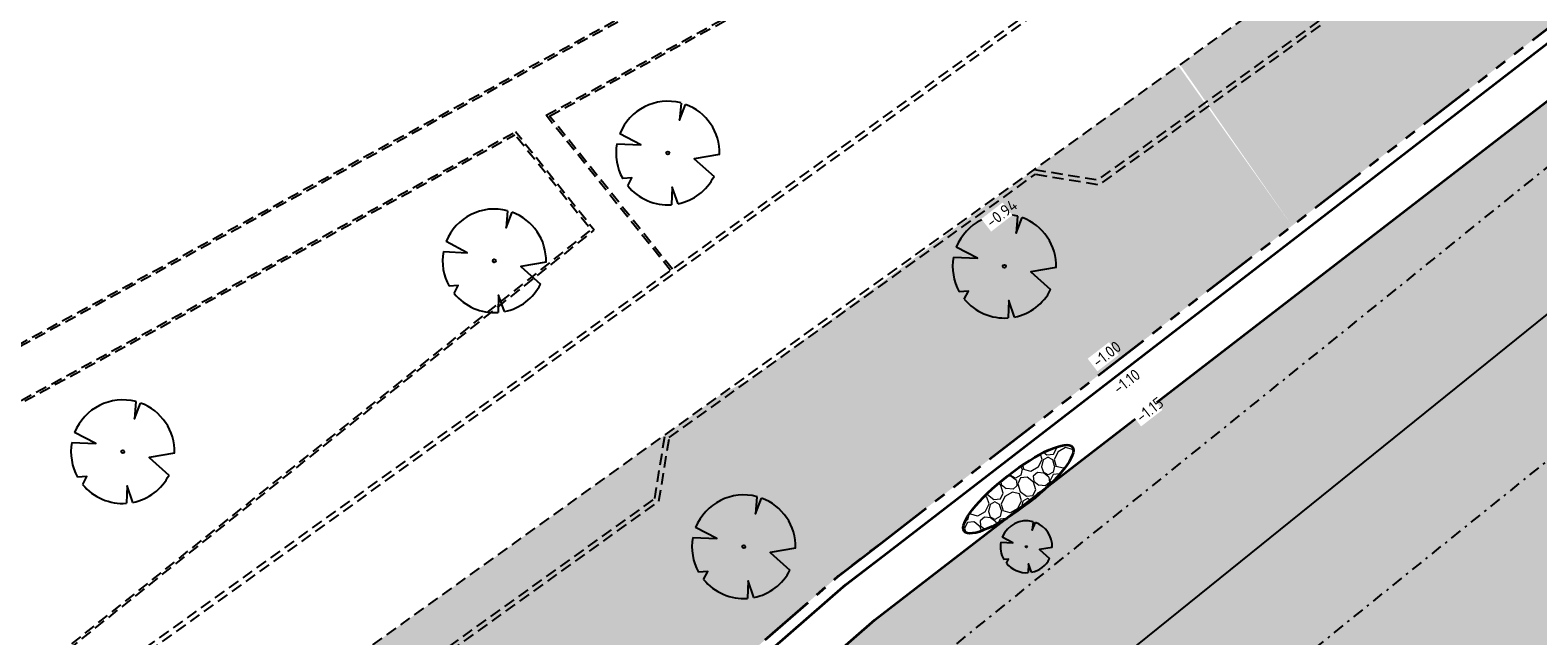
# Model space of a CAD drawing. Header units: metres. Extents: x 103263 to 106611, y 426963 to 428812.
# Tile 62 of 74: x 104522 to 104588, y 427893 to 427920. Entities that reach past the tile are written whole.
import ezdxf

# ---------------------------------------------------------------- set-up
doc = ezdxf.new("R2010")
doc.units = ezdxf.units.M
for name, pattern in [('DASHDOT', [1, 0.5, -0.25, 0, -0.25]), ('DASHED', [0.75, 0.5, -0.25]), ('VH-RWSBAND_110X220', [24, 10, -2, 2, -2, 2, -2, 2, -2])]:
    doc.linetypes.add(name, pattern=pattern)
doc.layers.add('kc-nieuwe-gasleiding-25-03-2004', color=30, linetype='Continuous')
doc.layers.add('N-WE-GR-BEPLANTING-A-250', color=7, linetype='Continuous', lineweight=18, true_color=0x00a500)
doc.layers.add('N-WE-GR-GRAS-A-250', color=7, linetype='Continuous', lineweight=18, true_color=0x7ca500)
for name, color, linetype, lineweight in [('N-WE-GR-BOOM-S', 7, 'Continuous', 25), ('N-WE-GW-HOOGTE_AFWERKHOOGTE-T25', 7, 'Continuous', 25), ('N-WE-VH-KANTOPSLUITING_TROTTOIRBAND_RWS_110 220-G', 210, 'VH-RWSBAND_110X220', 35), ('N-WE-VH-KANTVERHARDING-G', 210, 'Continuous', 35), ('N-WE-VH-VERHARDING_BETONSTRAATSTEEN-G', 252, 'Continuous', 35), ('N-WE-VH-VERHARDING_HALFVERHARDING-A-250', 252, 'Continuous', 18), ('toekomstig', 254, 'DASHED', 25)]:
    doc.layers.add(name, color=color, linetype=linetype, lineweight=lineweight)
doc.layers.add('N-WE-VH-VERHARDING-AP_GROEN4', color=7, linetype='Continuous', true_color=0x004700)
doc.styles.add('fase3$0$STANDARD', font='ISO')
doc.styles.add('NLCS-ISO-M200-T25', font='NLCS-ISO.ttf', dxfattribs={"height": 0.5})
doc.linetypes.add('fase3$0$GASLEIDING', pattern='A,5,-1,["X",fase3$0$STANDARD,S=1,R=0,X=-0.2,Y=-0.5],-1', length=7)
pattern_1 = [(316.3290536, (0, 0), (1.767291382, 0.0410020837), [0.15, -1]), (1.3290536, (0.5343, -0.1644), (1.5089930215, 1.7854803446), [0.15, -1]), (346.3290536, (0.1759, 0.0394), (1.3156843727, 0.9664236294), [0.15, -1]), (331.3290536, (0.7036, 0.1578), (0.9740066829, 0.3221971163), [0.15, -1]), (91.3290536, (1.87095, 1.6702), (-0.58708173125, -0.56376860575), [0.15, -1]), (106.3290536, (1.43023, -0.6741), (-0.3111394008, -0.71637439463), [0.15, -1]), (121.3290536, (0.2515, -0.171), (-0.4753752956, -0.7576399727), [0.15, -1]), (41.3290536, (0.7069, 0.0164), (0.1086561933, 1.693574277), [0.15, -1]), (56.3290536, (0, 0), (-0.333375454, 1.663989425), [0.15, -1])]
pattern_2 = [(60, (104639.9556, 427910.1806), (-0.5773504, 0.9999998), [0.288676, -0.866026]), (120, (104639.9556, 427910.1806), (-1.1547004, -2e-07), [0.288676, -0.866026]), (270, (104639.95565, 427910.18064), (0.57735, -1), [0.25, -1.75])]
pattern_3 = [(60, (104664.6893, 427702.1373), (-0.5773504, 0.9999998), [0.288676, -0.866026]), (120, (104664.6893, 427702.1373), (-1.1547004, -2e-07), [0.288676, -0.866026]), (270, (104664.6893, 427702.1373), (0.57735, -1), [0.25, -1.75])]

# ---------------------------------------------------------------- blocks, each defined once
blk = doc.blocks.new('*U349')
at = {"ltscale": 20, "flags": 128}
for points in [[(0.579, 2.19), (0.513, 1.443), (0.778, 2.128)], [(-2.229, 0.403), (-1.184, 0.353), (-2.105, 0.838)], [(2.265, -0.058), (1.153, -0.248), (2.022, -1.021)], [(-1.754, -1.434), (-1.576, -1.088), (-1.973, -1.113)], [(0.446, -2.221), (0.189, -1.499), (0.162, -2.26)]]:
    blk.add_lwpolyline(points, dxfattribs=at)
blk.add_lwpolyline([(2.265, -0.058, 0.321944), (0.778, 2.128, 0.321944)], format="xyb", dxfattribs=at)
blk.add_circle((0, 0), 0.0675)
at = {"ltscale": 20}
for start, end in [(75.18441, 158.29895), (169.74905, 209.43023), (281.36007, 333.20465), (219.26669, 274.10684)]:
    blk.add_arc((0, 0), 2.266, start, end, dxfattribs=at)
blk = doc.blocks.new('*U350')
at = {"ltscale": 20, "flags": 128}
for points in [[(0.579, 2.19), (0.513, 1.443), (0.778, 2.128)], [(-2.229, 0.403), (-1.184, 0.353), (-2.105, 0.838)], [(2.265, -0.058), (1.153, -0.248), (2.022, -1.021)], [(-1.754, -1.434), (-1.576, -1.088), (-1.973, -1.113)], [(0.446, -2.221), (0.189, -1.499), (0.162, -2.26)]]:
    blk.add_lwpolyline(points, dxfattribs=at)
blk.add_lwpolyline([(2.265, -0.058, 0.321944), (0.778, 2.128, 0.321944)], format="xyb", dxfattribs=at)
blk.add_circle((0, 0), 0.0675)
at = {"ltscale": 20}
for start, end in [(75.18441, 158.29895), (169.74905, 209.43023), (281.36007, 333.20465), (219.26669, 274.10684)]:
    blk.add_arc((0, 0), 2.266, start, end, dxfattribs=at)
blk = doc.blocks.new('*U256')
at = {"ltscale": 20, "flags": 128}
for points in [[(0.58, 2.19), (0.51, 1.44), (0.78, 2.13)], [(-2.23, 0.4), (-1.18, 0.35), (-2.11, 0.84)], [(-1.75, -1.43), (-1.58, -1.09), (-1.97, -1.11)], [(2.26, -0.06), (1.15, -0.25), (2.02, -1.02)], [(0.45, -2.22), (0.19, -1.5), (0.16, -2.26)]]:
    blk.add_lwpolyline(points, dxfattribs=at)
blk.add_lwpolyline([(2.26, -0.06, 0.321944), (0.78, 2.13, 0.321944)], format="xyb", dxfattribs=at)
blk.add_circle((0, 0), 0.0675)
at = {"ltscale": 20}
for start, end in [(75.1844, 158.299), (169.749, 209.4302), (281.3601, 333.2046), (219.2667, 274.1068)]:
    blk.add_arc((0, 0), 2.27, start, end, dxfattribs=at)
blk = doc.blocks.new('*U130')
at = {"ltscale": 20, "flags": 128}
for points in [[(0.579, 2.19), (0.513, 1.443), (0.778, 2.128)], [(-2.229, 0.403), (-1.184, 0.353), (-2.105, 0.838)], [(2.265, -0.058), (1.153, -0.248), (2.022, -1.021)], [(-1.754, -1.434), (-1.576, -1.088), (-1.973, -1.113)], [(0.446, -2.221), (0.189, -1.499), (0.162, -2.26)]]:
    blk.add_lwpolyline(points, dxfattribs=at)
blk.add_lwpolyline([(2.265, -0.058, 0.321944), (0.778, 2.128, 0.321944)], format="xyb", dxfattribs=at)
blk.add_circle((0, 0), 0.0675)
at = {"ltscale": 20}
for start, end in [(75.18441, 158.29895), (169.74905, 209.43023), (281.36007, 333.20465), (219.26669, 274.10684)]:
    blk.add_arc((0, 0), 2.266, start, end, dxfattribs=at)
blk = doc.blocks.new('*U137')
at = {"ltscale": 20, "flags": 128}
for points in [[(0.579, 2.19), (0.513, 1.443), (0.778, 2.128)], [(-2.229, 0.403), (-1.184, 0.353), (-2.105, 0.838)], [(2.265, -0.058), (1.153, -0.248), (2.022, -1.021)], [(-1.754, -1.434), (-1.576, -1.088), (-1.973, -1.113)], [(0.446, -2.221), (0.189, -1.499), (0.162, -2.26)]]:
    blk.add_lwpolyline(points, dxfattribs=at)
blk.add_lwpolyline([(2.265, -0.058, 0.321944), (0.778, 2.128, 0.321944)], format="xyb", dxfattribs=at)
blk.add_circle((0, 0), 0.0675)
at = {"ltscale": 20}
for start, end in [(75.18441, 158.29895), (169.74905, 209.43023), (281.36007, 333.20465), (219.26669, 274.10684)]:
    blk.add_arc((0, 0), 2.266, start, end, dxfattribs=at)
blk = doc.blocks.new('*U239')
at = {"ltscale": 20, "flags": 128}
for points in [[(0.579, 2.19), (0.513, 1.443), (0.778, 2.128)], [(-2.229, 0.403), (-1.184, 0.353), (-2.105, 0.838)], [(2.265, -0.058), (1.153, -0.248), (2.022, -1.021)], [(-1.754, -1.434), (-1.576, -1.088), (-1.973, -1.113)], [(0.446, -2.221), (0.189, -1.499), (0.162, -2.26)]]:
    blk.add_lwpolyline(points, dxfattribs=at)
blk.add_lwpolyline([(2.265, -0.058, 0.321944), (0.778, 2.128, 0.321944)], format="xyb", dxfattribs=at)
blk.add_circle((0, 0), 0.0675)
at = {"ltscale": 20}
for start, end in [(75.18441, 158.29895), (169.74905, 209.43023), (281.36007, 333.20465), (219.26669, 274.10684)]:
    blk.add_arc((0, 0), 2.266, start, end, dxfattribs=at)

msp = doc.modelspace()

# ---------------------------------------------------------------- hatches: boundary and pattern name
at = {"layer": 'N-WE-GR-BEPLANTING-A-250'}
h = msp.add_hatch(dxfattribs=at)
h.set_pattern_fill('AGR-BEPLANTING_SOORT_01', color=256, scale=0.2, style=0, pattern_type=2)
h.set_pattern_definition(pattern_2)
edge = h.paths.add_edge_path()
edge.add_line((104659.33, 427926.461), (104651.723, 427930.161))
edge.add_line((104651.723, 427930.161), (104630.494, 427940.377))
edge.add_line((104630.494, 427940.377), (104615.821, 427939.216))
edge.add_line((104615.821, 427939.216), (104614.238, 427936.942))
edge.add_line((104614.238, 427936.942), (104618.901, 427931.767))
edge.add_line((104618.901, 427931.767), (104620.001, 427927.102))
edge.add_line((104620.001, 427927.102), (104630.09, 427928.171))
edge.add_line((104630.09, 427928.171), (104636.288, 427922.296))
edge.add_line((104636.288, 427922.296), (104635.626, 427916.445))
edge.add_line((104635.626, 427916.445), (104649.327, 427918.542))
edge.add_line((104649.327, 427918.542), (104660.637, 427913.992))
edge.add_line((104660.637, 427913.992), (104663.613, 427914.901))
edge.add_line((104663.613, 427914.901), (104665.801, 427914.176))
edge.add_line((104665.801, 427914.176), (104667.1, 427911.864))
edge.add_line((104667.1, 427911.864), (104668.62, 427908.935))
edge.add_line((104668.62, 427908.935), (104670.709, 427905.029))
edge.add_line((104670.709, 427905.029), (104666.141, 427898.787))
edge.add_line((104666.141, 427898.787), (104659.394, 427895.168))
edge.add_line((104659.394, 427895.168), (104659.885, 427894.606))
edge.add_arc((2471945.486, 2366238.399), 3059610.724, 219.310766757, 219.311095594)
edge.add_arc((104633.177, 427844.621), 52.499, 34.46648, 43.89213, ccw=False)
edge.add_arc((104561.264, 427811.91), 131.021, 20.52501, 28.45236, ccw=False)
edge.add_arc((104687.252, 427859.058), 3.5, 200.2205, 290.17747)
edge.add_arc((104734.333, 427775.806), 92.191, 116.25825, 119.84127, ccw=False)
edge.add_line((104693.547, 427858.483), (104693.719, 427859.706))
edge.add_line((104693.719, 427859.706), (104675.355, 427897.713))
edge.add_line((104675.355, 427897.713), (104665.269, 427916.348))
edge.add_line((104665.269, 427916.348), (104661.135, 427923.401))
edge.add_line((104661.135, 427923.401), (104659.33, 427926.461))
edge = h.paths.add_edge_path()
edge.add_line((104670.155, 427924.725), (104658.918, 427940.306))
edge.add_line((104658.918, 427940.306), (104653.228, 427936.582))
edge.add_arc((104651.49, 427939.148), 3.1, 210.78232, 304.10963, ccw=False)
edge.add_arc((104006.721, 427555.058), 747.402, 30.782318, 33.226245)
edge.add_line((104631.932, 427964.594), (104627.986, 427961.768))
edge.add_line((104627.986, 427961.768), (104626.318, 427960.551))
edge.add_line((104626.318, 427960.551), (104625.97, 427960.946))
edge.add_line((104625.97, 427960.946), (104624.14, 427949.098))
edge.add_line((104624.14, 427949.098), (104623.843, 427947.174))
edge.add_line((104623.843, 427947.174), (104618.568, 427941.942))
edge.add_line((104618.568, 427941.942), (104631.166, 427942.938))
edge.add_line((104631.166, 427942.938), (104634.784, 427941.178))
edge.add_line((104634.784, 427941.178), (104651.566, 427933.017))
edge.add_line((104651.566, 427933.017), (104660.886, 427928.485))
edge.add_line((104660.886, 427928.485), (104667.484, 427917.521))
edge.add_line((104667.484, 427917.521), (104673.544, 427906.582))
edge.add_line((104673.544, 427906.582), (104680.594, 427892.683))
edge.add_line((104680.594, 427892.683), (104687.997, 427877.313))
edge.add_line((104687.997, 427877.313), (104695.985, 427860.764))
edge.add_line((104695.985, 427860.764), (104701.345, 427863.409))
edge.add_line((104701.345, 427863.409), (104685.833, 427895.579))
edge.add_line((104685.833, 427895.579), (104682.011, 427903.447))
edge.add_line((104682.011, 427903.447), (104677.897, 427911.161))
edge.add_line((104677.897, 427911.161), (104670.155, 427924.725))
h = msp.add_hatch(dxfattribs=at)
h.set_pattern_fill('AGR-BEPLANTING_SOORT_01', color=256, scale=0.2, style=0, pattern_type=2)
h.set_pattern_definition(pattern_3)
h.paths.add_polyline_path([(104556.358, 427881.836), (104557.963, 427879.488), (104564.41, 427883.401), (104579.79, 427897.316), (104595.648, 427905.095), (104603.972, 427911.519), (104605.052, 427916.557), (104618.498, 427926.942), (104618.394, 427927.38), (104617.529, 427931.049), (104612.836, 427936.256), (104609.114, 427932.558), (104559.337, 427894.115), (104533.812, 427871.836), (104535.87, 427869.303), (104540.799, 427865.158), (104549.842, 427874.56), (104551.365, 427875.484), (104549.864, 427877.739), (104551.249, 427881.831), (104553.814, 427882.808)])
h = msp.add_hatch(dxfattribs=at)
h.set_pattern_fill('AGR-BEPLANTING_SOORT_01', color=256, scale=0.2, style=0, pattern_type=2)
h.set_pattern_definition(pattern_2)
h.paths.add_polyline_path([(104551.365, 427875.484), (104549.842, 427874.56), (104540.799, 427865.158), (104541.95, 427864.191), (104550.787, 427873.379), (104553.055, 427874.756)])
h.paths.add_polyline_path([(104558.774, 427878.226), (104565.311, 427882.193), (104580.64, 427896.062), (104596.444, 427903.815), (104604.889, 427910.332), (104603.972, 427911.519), (104595.648, 427905.095), (104579.79, 427897.316), (104564.41, 427883.401), (104557.963, 427879.488)])
h = msp.add_hatch(dxfattribs=at)
h.set_pattern_fill('AGR-BEPLANTING_SOORT_01', color=256, scale=0.2, style=0, pattern_type=2)
h.set_pattern_definition(pattern_3)
h.paths.add_polyline_path([(104558.568, 427873.848), (104560.898, 427870.014), (104571.067, 427876.195), (104578.708, 427885.253), (104597.92, 427899.317), (104609.634, 427905.016), (104606.959, 427907.513), (104604.869, 427910.316), (104596.444, 427903.815), (104580.64, 427896.062), (104565.311, 427882.193), (104558.774, 427878.226), (104559.975, 427875.972), (104559.44, 427874.432)])
h = msp.add_hatch(dxfattribs=at)
h.set_pattern_fill('AGR-BEPLANTING_SOORT_01', color=256, scale=0.2, style=0, pattern_type=2)
h.set_pattern_definition(pattern_2)
edge = h.paths.add_edge_path()
edge.add_line((104609.634, 427905.016), (104597.92, 427899.317))
edge.add_line((104597.92, 427899.317), (104578.708, 427885.253))
edge.add_line((104578.708, 427885.253), (104571.067, 427876.195))
edge.add_line((104571.067, 427876.195), (104560.898, 427870.014))
edge.add_line((104560.898, 427870.014), (104558.568, 427873.848))
edge.add_line((104558.568, 427873.848), (104559.44, 427874.432))
edge.add_line((104559.44, 427874.432), (104559.975, 427875.972))
edge.add_line((104559.975, 427875.972), (104558.774, 427878.226))
edge.add_line((104558.774, 427878.226), (104557.963, 427879.488))
edge.add_line((104557.963, 427879.488), (104556.358, 427881.836))
edge.add_line((104556.358, 427881.836), (104553.814, 427882.808))
edge.add_line((104553.814, 427882.808), (104551.249, 427881.831))
edge.add_line((104551.249, 427881.831), (104549.864, 427877.739))
edge.add_line((104549.864, 427877.739), (104551.365, 427875.484))
edge.add_line((104551.365, 427875.484), (104553.055, 427874.756))
edge.add_line((104553.055, 427874.756), (104555.043, 427874.448))
edge.add_line((104555.043, 427874.448), (104556.971, 427873.587))
edge.add_line((104556.971, 427873.587), (104559.617, 427869.235))
edge.add_line((104559.617, 427869.235), (104555.917, 427866.986))
edge.add_line((104555.917, 427866.986), (104546.51, 427858.404))
edge.add_line((104546.51, 427858.404), (104545.494, 427861.21))
edge.add_line((104545.494, 427861.21), (104535.87, 427869.303))
edge.add_line((104535.87, 427869.303), (104534.951, 427870.578))
edge.add_line((104534.951, 427870.578), (104533.848, 427869.544))
edge.add_line((104533.848, 427869.544), (104534.762, 427868.275))
edge.add_line((104534.762, 427868.275), (104544.221, 427860.321))
edge.add_line((104544.221, 427860.321), (104545.31, 427857.31))
edge.add_line((104545.31, 427857.31), (104543.963, 427856.081))
edge.add_line((104543.963, 427856.081), (104530.909, 427850.311))
edge.add_line((104530.909, 427850.311), (104522.807, 427840.502))
edge.add_line((104522.807, 427840.502), (104521.406, 427839.811))
edge.add_line((104521.406, 427839.811), (104519.635, 427841.719))
edge.add_line((104519.635, 427841.719), (104513.881, 427840.714))
edge.add_line((104513.881, 427840.714), (104509.415, 427836.171))
edge.add_line((104509.415, 427836.171), (104509.895, 427834.029))
edge.add_line((104509.895, 427834.029), (104498.874, 427822.223))
edge.add_line((104498.874, 427822.223), (104483.843, 427814.742))
edge.add_arc((104677.937, 427834.8), 195.128, 185.90013, 186.36982)
edge.add_line((104484.014, 427813.151), (104499.785, 427821.001))
edge.add_line((104499.785, 427821.001), (104503.709, 427825.204))
edge.add_line((104503.709, 427825.204), (104504.75, 427826.319))
edge.add_line((104504.75, 427826.319), (104510.984, 427832.997))
edge.add_line((104510.984, 427832.997), (104513.101, 427831.607))
edge.add_line((104513.101, 427831.607), (104515.651, 427832.392))
edge.add_line((104515.651, 427832.392), (104518.749, 427833.236))
edge.add_line((104518.749, 427833.236), (104521.123, 427835.769))
edge.add_line((104521.123, 427835.769), (104522.099, 427838.48))
edge.add_line((104522.099, 427838.48), (104523.759, 427839.299))
edge.add_line((104523.759, 427839.299), (104531.84, 427849.082))
edge.add_line((104531.84, 427849.082), (104544.793, 427854.808))
edge.add_line((104544.793, 427854.808), (104545.863, 427855.784))
edge.add_line((104545.863, 427855.784), (104547.062, 427856.878))
edge.add_line((104547.062, 427856.878), (104556.821, 427865.779))
edge.add_line((104556.821, 427865.779), (104572.055, 427875.041))
edge.add_line((104572.055, 427875.041), (104579.739, 427884.148))
edge.add_line((104579.739, 427884.148), (104598.697, 427898.027))
edge.add_line((104598.697, 427898.027), (104610.809, 427903.919))
edge.add_line((104610.809, 427903.919), (104609.634, 427905.016))
at = {"layer": 'N-WE-GR-GRAS-A-250'}
h = msp.add_hatch(dxfattribs=at)
h.set_pattern_fill('AGR-GRAS_01-SO', color=256, scale=0.05, angle=-43.67095, pattern_type=2)
h.set_pattern_definition(pattern_1)
h.paths.add_polyline_path([(104611.68, 427939.122), (104611.924, 427938.872), (104616.373, 427943.285), (104607.102, 427950.552), (104605.116, 427948.55), (104591.466, 427934.729), (104588.792, 427932.021), (104581.998, 427925.387), (104579.279, 427923.159), (104576.307, 427921.021), (104572.668, 427918.404), (104577.566, 427911.352), (104607.439, 427934.423), (104609.083, 427936.055), (104608.839, 427936.306)])
h = msp.add_hatch(dxfattribs=at)
h.set_pattern_fill('AGR-GRAS_01-SO', color=256, scale=0.05, angle=-43.67095, pattern_type=2)
h.set_pattern_definition(pattern_1)
h.paths.add_polyline_path([(104553.986, 427904.72), (104559.587, 427897.467), (104577.566, 427911.352), (104572.597, 427918.353), (104568.66, 427915.521), (104566.288, 427913.803)])
h.paths.add_polyline_path([(104549.765, 427889.55), (104549.998, 427889.279), (104550.303, 427889.549), (104557.696, 427896.006), (104558.4, 427896.551), (104559.587, 427897.467), (104553.986, 427904.72), (104552.565, 427903.944), (104550.141, 427902.201), (104547.587, 427900.364), (104529.74, 427887.527), (104527.218, 427885.68), (104525.209, 427884.021), (104523.639, 427882.647), (104528.066, 427877.565), (104531.321, 427872.979), (104546.982, 427886.65), (104546.754, 427886.916)])
at = {"layer": 'N-WE-VH-VERHARDING-AP_GROEN4', "ltscale": 0.1}
h = msp.add_hatch(dxfattribs=at)
h.set_pattern_fill('CROSS', color=256, scale=0.05, style=0)
edge = h.paths.add_edge_path()
edge.add_line((104616.303, 427898.411), (104514.506, 427822.823))
edge.add_line((104514.506, 427822.823), (104506.477, 427816.862))
edge.add_line((104506.477, 427816.862), (104495.436, 427811.135))
edge.add_line((104495.436, 427811.135), (104485.008, 427807.809))
edge.add_line((104485.008, 427807.809), (104485.495, 427805.863))
edge.add_line((104485.495, 427805.863), (104492.893, 427807.092))
edge.add_line((104492.893, 427807.092), (104495.359, 427807.502))
edge.add_line((104495.359, 427807.502), (104478.667, 427790.822))
edge.add_line((104478.667, 427790.822), (104467.495, 427783.521))
edge.add_line((104467.495, 427783.521), (104471.984, 427792.577))
edge.add_line((104471.984, 427792.577), (104477.22, 427800.942))
edge.add_line((104477.22, 427800.942), (104480.935, 427805.041))
edge.add_line((104480.935, 427805.041), (104485.128, 427805.802))
edge.add_line((104485.128, 427805.802), (104485.514, 427804.821))
edge.add_line((104485.514, 427804.821), (104484.481, 427807.714))
edge.add_line((104484.481, 427807.714), (104480.58, 427807.009))
edge.add_line((104480.58, 427807.009), (104473.488, 427799.642))
edge.add_line((104473.488, 427799.642), (104462.601, 427787.301))
edge.add_line((104462.601, 427787.301), (104429.992, 427760.07))
edge.add_line((104429.992, 427760.07), (104423.569, 427755.301))
edge.add_line((104423.569, 427755.301), (104334.939, 427689.491))
edge.add_arc((104360.268, 427671.929), 30.822, 145.26395, 160.12905)
edge.add_arc((104319.444, 427686.849), 12.644, 311.59389, 339.42502, ccw=False)
edge.add_line((104327.838, 427677.393), (104328.453, 427676.013))
edge.add_line((104328.453, 427676.013), (104328.897, 427675.013))
edge.add_arc((104319.403, 427686.872), 15.191, 308.68033, 339.46019)
edge.add_arc((104360.268, 427671.929), 28.322, 146.07819, 160.15807, ccw=False)
edge.add_line((104336.767, 427687.734), (104371.488, 427713.515))
edge.add_line((104371.488, 427713.515), (104381.931, 427721.27))
edge.add_line((104381.931, 427721.27), (104433.496, 427759.558))
edge.add_line((104433.496, 427759.558), (104466.748, 427784.212))
edge.add_line((104466.748, 427784.212), (104467.495, 427783.521))
edge.add_line((104467.495, 427783.521), (104478.667, 427790.822))
edge.add_line((104478.667, 427790.822), (104495.359, 427807.502))
edge.add_line((104495.359, 427807.502), (104498.846, 427808.081))
edge.add_line((104498.846, 427808.081), (104506.801, 427813.988))
edge.add_line((104506.801, 427813.988), (104507.567, 427814.557))
edge.add_line((104507.567, 427814.557), (104508.072, 427817.976))
edge.add_line((104508.072, 427817.976), (104506.477, 427816.862))
edge.add_line((104506.477, 427816.862), (104514.506, 427822.823))
edge.add_line((104514.506, 427822.823), (104518.01, 427822.311))
edge.add_line((104518.01, 427822.311), (104547.643, 427844.315))
edge.add_line((104547.643, 427844.315), (104558.086, 427852.07))
edge.add_line((104558.086, 427852.07), (104615.787, 427894.914))
edge.add_line((104615.787, 427894.914), (104616.303, 427898.411))
at = {"layer": 'N-WE-VH-VERHARDING_HALFVERHARDING-A-250', "ltscale": 0.25, "transparency": 33554541}
h = msp.add_hatch(dxfattribs=at)
h.set_pattern_fill('AVH-HALFVERHARDING_GRIND_01', color=256, scale=0.4, angle=45, pattern_type=2)
h.set_pattern_definition([(107.348, (104564.2706, 427906.466), (-1.42213, -0.14181), [0.34908, -1.39768]), (141.864, (104564.6874, 427905.1318), (-1.42214, -0.14182), [0.34908, -2.1212]), (185.695, (104564.4128, 427905.3474), (0.5208, -1.66727), [0.2856, -1.14356]), (243.517, (104562.7065, 427905.1772), (1.42215, 0.14182), [0.2856, -1.73556]), (287.348, (104564.0013, 427905.0634), (1.42213, 0.14181), [0.34908, -1.39768]), (321.864, (104564.1053, 427904.7302), (1.42214, 0.14182), [0.34908, -2.1212]), (5.695, (104564.3797, 427904.5146), (-0.5208, 1.66727), [0.2856, -1.14356]), (63.517, (104563.242, 427904.4012), (-1.42215, -0.14182), [0.2856, -1.73556]), (107.348, (104564.6907, 427902.6505), (-0.9013, -1.80908), [0.31156, -1.43516]), (165.458, (104568.8642, 427903.37334), (-1.42213, -0.141817), [0.3132, -4.63248]), (209.193, (104564.29463, 427903.0265), (-2.32344, -1.950904), [0.38036, -3.91016]), (243.517, (104563.4433, 427904.5091), (0.52084, -1.66729), [0.37856, -1.64264]), (287.348, (104563.7938, 427902.5022), (0.9013, 1.80908), [0.3134, -1.43328]), (165.458, (104568.45603, 427902.55), (-1.42213, -0.141817), [0.31244, -4.63324]), (209.193, (104564.5209, 427902.3096), (1.42214, 0.14183), [0.37948, -3.91108]), (63.517, (104564.5209, 427902.3096), (-0.52084, 1.6673), [0.38084, -1.64036]), (151.275, (104568.51612, 427901.24872), (1.942967, -1.52545), [0.23392, -5.81904]), (209.193, (104563.52416, 427902.6032), (1.42214, 0.141827), [0.23448, -4.05604]), (256.3684, (104561.51685, 427898.87065), (-0.380464, -3.476379), [0.31316, -5.12548]), (287.348, (104568.0329, 427900.9427), (1.42213, 0.1418), [0.25208, -1.49464]), (151.275, (104568.3134, 427900.5895), (1.942967, -1.52545), [0.2342, -5.81876]), (209.193, (104563.7507, 427901.9568), (1.42214, 0.141827), [0.2572, -4.03332]), (256.3684, (104562.0115, 427898.59977), (-0.380464, -3.47638), [0.26872, -5.16992]), (107.348, (104563.814, 427902.2179), (-1.42213, -0.1418), [0.2856, -1.46112]), (174.8475, (104565.66274, 427903.86038), (-1.422123, -0.141817), [0.27792, -8.81244]), (220.019, (104565.386, 427903.8853), (-0.9013, -1.80908), [0.24392, -2.78996]), (275.545, (104563.9174, 427898.44307), (0.520816, -1.667278), [0.22472, -6.6182]), (321.864, (104565.2209, 427903.5048), (-0.52082, 1.66727), [0.28564, -2.1846]), (174.8475, (104565.74052, 427903.30182), (-1.422123, -0.141817), [0.29616, -8.7942]), (220.019, (104565.9106, 427903.44465), (-0.9013, -1.80908), [0.22212, -2.81176]), (275.545, (104564.60563, 427898.39858), (0.520816, -1.667278), [0.24048, -6.60244]), (141.864, (104565.8874, 427903.684), (0.52082, -1.66727), [0.2856, -2.18464])])
edge = h.paths.add_edge_path()
edge.add_ellipse((104565.594, 427899.823), major_axis=(-2.367, -1.844), ratio=0.25, start_angle=0, end_angle=360)

# ---------------------------------------------------------------- linework, layer by layer
at = {"layer": 'N-WE-VH-KANTOPSLUITING_TROTTOIRBAND_RWS_110 220-G', "ltscale": 0.25, "flags": 128}
for points in [[(104559.587, 427897.467), (104607.439, 427934.423), (104609.083, 427936.055)], [(104549.996, 427889.281), (104557.731, 427896.033), (104559.587, 427897.467)], [(104557.641, 427895.955), (104557.696, 427896.006), (104559.587, 427897.467)]]:
    msp.add_lwpolyline(points, dxfattribs=at)
at = {"layer": 'N-WE-VH-KANTVERHARDING-G'}
for points in [[(104559.893, 427897.072), (104607.769, 427934.046), (104621.967, 427948.13), (104624.248, 427962.901), (104626.319, 427960.557), (104626.319, 427960.557)], [(104561.115, 427895.489), (104609.09, 427932.539), (104615.821, 427939.216)], [(104482.833, 427831.782), (104507.024, 427851.106), (104558.048, 427895.647), (104559.893, 427897.072)], [(104557.976, 427895.584), (104558.02, 427895.625), (104559.893, 427897.072)], [(104482.888, 427829.266), (104508.307, 427849.57), (104559.318, 427894.101), (104561.115, 427895.489)]]:
    msp.add_lwpolyline(points, dxfattribs=at)
at = {"layer": 'N-WE-VH-VERHARDING_BETONSTRAATSTEEN-G'}
msp.add_ellipse((104565.594, 427899.823), major_axis=(-2.367, -1.844), ratio=0.25, dxfattribs=at)
at = {"layer": 'toekomstig', "flags": 128}
for points in [[(104469.403, 427852.309), (104486.553, 427862.133), (104501.011, 427891.358), (104511.938, 427900.763), (104573.737, 427934.341), (104602.348, 427963.311), (104619.342, 427972.637)], [(104469.539, 427852.272), (104486.629, 427862.061), (104501.091, 427891.295), (104511.995, 427900.68), (104573.798, 427934.26), (104602.409, 427963.23), (104619.39, 427972.549)], [(104544.936, 427916.188), (104574.401, 427932.198)], [(104545.089, 427916.157), (104574.375, 427932.07)], [(104566.29, 427913.816), (104569.082, 427913.361), (104578.823, 427920.368)], [(104566.34, 427913.606), (104569.131, 427913.15), (104579.007, 427920.254)], [(104550.379, 427909.393), (104544.936, 427916.188)], [(104550.457, 427909.456), (104545.089, 427916.157)], [(104494.016, 427872.257), (104502.785, 427889.982), (104513.195, 427898.942), (104543.597, 427915.46)], [(104494.016, 427872.257), (104495.726, 427870.135), (104520.712, 427890.15), (104547.041, 427911.161), (104543.597, 427915.46)], [(104494.134, 427872.27), (104502.865, 427889.919), (104513.252, 427898.859), (104543.571, 427915.333)], [(104494.134, 427872.27), (104495.742, 427870.275), (104520.65, 427890.228), (104546.901, 427911.176), (104543.571, 427915.333)], [(104550.325, 427902.087), (104566.34, 427913.606)], [(104549.686, 427899.409), (104550.141, 427902.201)], [(104549.87, 427899.295), (104550.325, 427902.087)], [(104527.411, 427885.851), (104530.202, 427885.395), (104549.686, 427899.409)], [(104527.46, 427885.64), (104530.252, 427885.185), (104549.87, 427899.295)]]:
    msp.add_lwpolyline(points, dxfattribs=at)
for points in [[(104364.035, 427767.123), (104400.028, 427792.216, 0.025474), (104404.035, 427795.324), (104438.07, 427824.619, -0.043514), (104445.924, 427830.271), (104472.076, 427845.832), (104481.979, 427851.742), (104484.066, 427852.983, 0.064102), (104494.074, 427860.828), (104518.041, 427885.153, -0.042341), (104525.194, 427891.278), (104574.782, 427926.946, 0.042048), (104581.136, 427932.381), (104602.484, 427953.997, -0.049107), (104610.878, 427960.974), (104619.073, 427966.525, 0.207513), (104621.165, 427969.816)], [(104475.022, 427847.352), (104484.2, 427852.826, 0.063851), (104494.207, 427860.677), (104518.184, 427885.012, -0.042341), (104525.311, 427891.115), (104574.899, 427926.783, 0.042048), (104581.278, 427932.24), (104602.627, 427953.856, -0.049107), (104610.99, 427960.808), (104619.185, 427966.36, 0.207513), (104621.362, 427969.785, 0.207513)], [(104483.407, 427845.741, -0.10931), (104484.036, 427846.333), (104486.98, 427848.085, 0.064102), (104498.135, 427856.827), (104522.102, 427881.152, -0.042341), (104528.522, 427886.65), (104578.111, 427922.318, 0.042048), (104585.192, 427928.375), (104606.54, 427949.992, -0.049107), (104614.074, 427956.255), (104622.27, 427961.806)]]:
    msp.add_lwpolyline(points, format="xyb", dxfattribs=at)

# ---------------------------------------------------------------- block references
at = {"layer": 'N-WE-GR-BOOM-S'}
for name, p in [('*U350', (104550.259, 427914.536)), ('*U130', (104542.669, 427909.82)), ('*U137', (104564.984, 427909.58)), ('*U349', (104526.415, 427901.465)), ('*U239', (104553.581, 427897.305))]:
    msp.add_blockref(name, p, dxfattribs=at)
at = {"layer": 'N-WE-GR-BOOM-S', "xscale": 0.4999999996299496, "yscale": 0.4999999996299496, "zscale": 0.4999999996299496}
msp.add_blockref('*U256', (104565.947, 427897.303), dxfattribs=at)

# ---------------------------------------------------------------- next in the draw order: texts
at = {"layer": 'N-WE-GW-HOOGTE_AFWERKHOOGTE-T25', "char_height": 0.5, "width": 0.97783, "attachment_point": 1, "rotation": 37.69755, "style": 'NLCS-ISO-M200-T25', "bg_fill": 3, "box_fill_scale": 1.2, "bg_fill_color": 256, "bg_fill_transparency": 0}
for s, insert in [('-0.94', (104564.115, 427911.635)), ('-1.15', (104570.675, 427903.108))]:
    msp.add_mtext(s, dxfattribs=dict(at, insert=insert))

# ---------------------------------------------------------------- next in the draw order: texts
at = {"layer": 'N-WE-GW-HOOGTE_AFWERKHOOGTE-T25', "insert": (104569.672, 427904.35), "char_height": 0.5, "width": 0.97783, "attachment_point": 1, "rotation": 37.69755, "style": 'NLCS-ISO-M200-T25', "bg_fill": 3, "box_fill_scale": 1.2, "bg_fill_color": 256, "bg_fill_transparency": 0}
msp.add_mtext('-1.10', dxfattribs=at)

# ---------------------------------------------------------------- next in the draw order: texts
at = {"layer": 'N-WE-GW-HOOGTE_AFWERKHOOGTE-T25', "insert": (104568.765, 427905.518), "char_height": 0.5, "width": 0.97783, "attachment_point": 1, "rotation": 37.69755, "style": 'NLCS-ISO-M200-T25', "bg_fill": 3, "box_fill_scale": 1.2, "bg_fill_color": 256, "bg_fill_transparency": 0}
msp.add_mtext('-1.00', dxfattribs=at)

# ---------------------------------------------------------------- next in the draw order: linework, layer by layer
at = {"layer": 'kc-nieuwe-gasleiding-25-03-2004', "linetype": 'DASHDOT'}
for points in [[(104092.17, 427537.207), (104122.249, 427558.416), (104124.62, 427560.087), (104128.427, 427562.774), (104190.307, 427607.832), (104193.696, 427610.301), (104212.532, 427624.009), (104216.002, 427626.549), (104238.301, 427642.78), (104259.813, 427658.716), (104285.282, 427666.392), (104300.415, 427677.714), (104303.866, 427680.294), (104322.617, 427694.314), (104324.485, 427697.176), (104337.53, 427717.091), (104369.117, 427741.078), (104469.126, 427818.516), (104547.487, 427880.625), (104611.012, 427931.894), (104646.339, 427928.273)], [(104097.93, 427529.033), (104128.011, 427550.244), (104130.38, 427551.913), (104134.253, 427554.646), (104196.193, 427599.748), (104199.584, 427602.219), (104218.428, 427615.931), (104221.898, 427618.471), (104244.219, 427634.72), (104264.367, 427649.644), (104289.858, 427657.328), (104306.405, 427669.706), (104309.854, 427672.286), (104330.023, 427687.366), (104332.855, 427691.704), (104344.95, 427710.169), (104375.203, 427733.142), (104475.294, 427810.644), (104553.733, 427872.815), (104614.088, 427921.526), (104641.201, 427918.747)]]:
    msp.add_lwpolyline(points, dxfattribs=at)
at = {"layer": 'kc-nieuwe-gasleiding-25-03-2004', "linetype": 'fase3$0$GASLEIDING', "ltscale": 0.4}
msp.add_lwpolyline([(104095.05, 427533.12), (104125.13, 427554.33), (104127.5, 427556), (104131.34, 427558.71), (104193.25, 427603.79), (104196.64, 427606.26), (104215.48, 427619.97), (104218.95, 427622.51), (104241.26, 427638.75), (104262.09, 427654.18), (104287.57, 427661.86), (104303.41, 427673.71), (104306.86, 427676.29), (104326.32, 427690.84), (104328.67, 427694.44), (104341.24, 427713.63), (104372.16, 427737.11), (104472.21, 427814.58), (104550.61, 427876.72), (104612.55, 427926.71), (104643.77, 427923.51)], dxfattribs=at)

doc.saveas('drawing.dxf')
